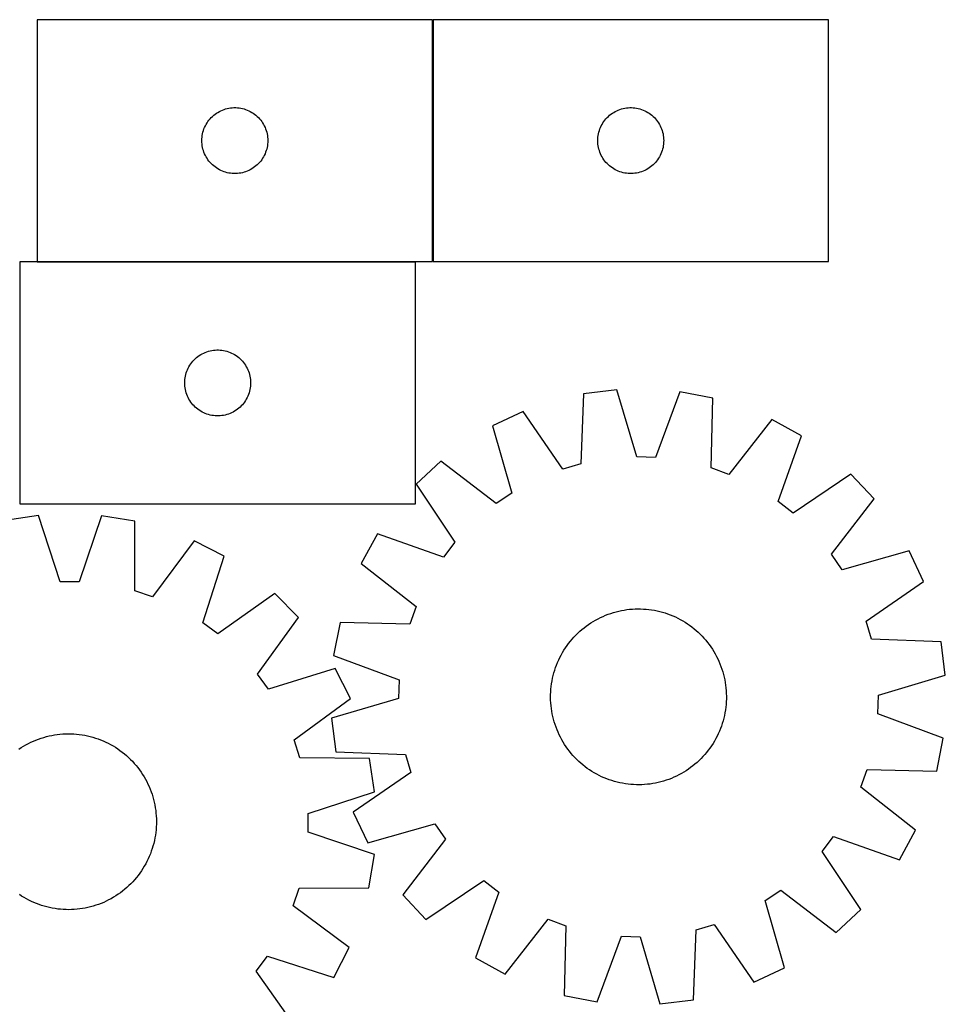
# Model space of a CAD drawing. Header units: millimetres. Extents: x 7 to 1493, y 7 to 2993.
# Tile 12 of 12: x 1072 to 1493, y 2545 to 2992. Entities that reach past the tile are written whole.
import ezdxf

# ---------------------------------------------------------------- set-up
doc = ezdxf.new("R2010")
doc.units = ezdxf.units.MM
doc.layers.add('COMMON', color=5, linetype='CONTINUOUS', true_color=0x0000ff)
doc.layers.add('CUT', color=7, linetype='CONTINUOUS', true_color=0x000000)

msp = doc.modelspace()

# ---------------------------------------------------------------- linework, layer by layer
at = {"layer": 'COMMON'}
for p, q in [((1259.866013, 2992.370179), (1259.866013, 2882.370179)), ((1079.766013, 2882.270178), (1251.947875, 2882.270178))]:
    msp.add_line(p, q, dxfattribs=at)
at = {"layer": 'CUT'}
for p, q in [((1259.766013, 2992.370179), (1079.766013, 2992.370179)), ((1079.766013, 2992.370179), (1079.766013, 2882.370179)), ((1259.766013, 2882.370179), (1259.766013, 2992.370179)), ((1439.966014, 2992.370179), (1259.966014, 2992.370179)), ((1259.966014, 2992.370179), (1259.966014, 2882.370179)), ((1439.966014, 2882.370179), (1439.966014, 2992.370179)), ((1163.407297, 2950.955713), (1164.115095, 2951.265039)), ((1164.115095, 2951.265039), (1164.837878, 2951.537518)), ((1164.837878, 2951.537518), (1165.573729, 2951.772427)), ((1165.573729, 2951.772427), (1166.320697, 2951.969145)), ((1166.320697, 2951.969145), (1167.076802, 2952.127148)), ((1167.076802, 2952.127148), (1167.840038, 2952.246019)), ((1167.840038, 2952.246019), (1168.608381, 2952.325442)), ((1168.608381, 2952.325442), (1169.379795, 2952.365206)), ((1169.379795, 2952.365206), (1170.152232, 2952.365206)), ((1170.152232, 2952.365206), (1170.923645, 2952.325442)), ((1170.923645, 2952.325442), (1171.691989, 2952.246019)), ((1171.691989, 2952.246019), (1172.455225, 2952.127148)), ((1172.455225, 2952.127148), (1173.211329, 2951.969145)), ((1173.211329, 2951.969145), (1173.958298, 2951.772427)), ((1173.958298, 2951.772427), (1174.694149, 2951.537518)), ((1174.694149, 2951.537518), (1175.416932, 2951.265039)), ((1175.416932, 2951.265039), (1176.124729, 2950.955713)), ((1343.607298, 2950.955713), (1344.315096, 2951.265039)), ((1344.315096, 2951.265039), (1345.037879, 2951.537518)), ((1345.037879, 2951.537518), (1345.77373, 2951.772427)), ((1345.77373, 2951.772427), (1346.520698, 2951.969145)), ((1346.520698, 2951.969145), (1347.276803, 2952.127148)), ((1347.276803, 2952.127148), (1348.040039, 2952.246019)), ((1348.040039, 2952.246019), (1348.808382, 2952.325442)), ((1348.808382, 2952.325442), (1349.579796, 2952.365206)), ((1349.579796, 2952.365206), (1350.352233, 2952.365206)), ((1350.352233, 2952.365206), (1351.123646, 2952.325442)), ((1351.123646, 2952.325442), (1351.89199, 2952.246019)), ((1351.89199, 2952.246019), (1352.655226, 2952.127148)), ((1352.655226, 2952.127148), (1353.41133, 2951.969145)), ((1353.41133, 2951.969145), (1354.158299, 2951.772427)), ((1354.158299, 2951.772427), (1354.89415, 2951.537518)), ((1354.89415, 2951.537518), (1355.616933, 2951.265039)), ((1355.616933, 2951.265039), (1356.32473, 2950.955713)), ((1157.540588, 2946.061496), (1158.004216, 2946.679321)), ((1158.004216, 2946.679321), (1158.499034, 2947.272461)), ((1158.499034, 2947.272461), (1159.02373, 2947.839341)), ((1159.02373, 2947.839341), (1159.576913, 2948.37846)), ((1159.576913, 2948.37846), (1160.157116, 2948.888386)), ((1160.157116, 2948.888386), (1160.762799, 2949.367768)), ((1160.762799, 2949.367768), (1161.392357, 2949.815334)), ((1161.392357, 2949.815334), (1162.044121, 2950.229899)), ((1162.044121, 2950.229899), (1162.716362, 2950.610361)), ((1162.716362, 2950.610361), (1163.407297, 2950.955713)), ((1176.124729, 2950.955713), (1176.815664, 2950.610361)), ((1176.815664, 2950.610361), (1177.487905, 2950.229899)), ((1177.487905, 2950.229899), (1178.139669, 2949.815334)), ((1178.139669, 2949.815334), (1178.769227, 2949.367768)), ((1178.769227, 2949.367768), (1179.374911, 2948.888386)), ((1179.374911, 2948.888386), (1179.955113, 2948.37846)), ((1179.955113, 2948.37846), (1180.508296, 2947.839341)), ((1180.508296, 2947.839341), (1181.032992, 2947.272461)), ((1181.032992, 2947.272461), (1181.52781, 2946.679321)), ((1181.52781, 2946.679321), (1181.991438, 2946.061496)), ((1337.740589, 2946.061496), (1338.204217, 2946.679321)), ((1338.204217, 2946.679321), (1338.699035, 2947.272461)), ((1338.699035, 2947.272461), (1339.223731, 2947.839341)), ((1339.223731, 2947.839341), (1339.776914, 2948.37846)), ((1339.776914, 2948.37846), (1340.357117, 2948.888386)), ((1340.357117, 2948.888386), (1340.9628, 2949.367768)), ((1340.9628, 2949.367768), (1341.592358, 2949.815334)), ((1341.592358, 2949.815334), (1342.244122, 2950.229899)), ((1342.244122, 2950.229899), (1342.916363, 2950.610361)), ((1342.916363, 2950.610361), (1343.607298, 2950.955713)), ((1356.32473, 2950.955713), (1357.015665, 2950.610361)), ((1357.015665, 2950.610361), (1357.687906, 2950.229899)), ((1357.687906, 2950.229899), (1358.33967, 2949.815334)), ((1358.33967, 2949.815334), (1358.969228, 2949.367768)), ((1358.969228, 2949.367768), (1359.574912, 2948.888386)), ((1359.574912, 2948.888386), (1360.155114, 2948.37846)), ((1360.155114, 2948.37846), (1360.708297, 2947.839341)), ((1360.708297, 2947.839341), (1361.232993, 2947.272461)), ((1361.232993, 2947.272461), (1361.727811, 2946.679321)), ((1361.727811, 2946.679321), (1362.191439, 2946.061496)), ((1155.476483, 2941.931902), (1155.730261, 2942.66146)), ((1155.730261, 2942.66146), (1156.02126, 2943.376988)), ((1156.02126, 2943.376988), (1156.348707, 2944.076586)), ((1156.348707, 2944.076586), (1156.711735, 2944.7584)), ((1156.711735, 2944.7584), (1157.10938, 2945.420622)), ((1157.10938, 2945.420622), (1157.540588, 2946.061496)), ((1181.991438, 2946.061496), (1182.422647, 2945.420622)), ((1182.422647, 2945.420622), (1182.820292, 2944.7584)), ((1182.820292, 2944.7584), (1183.18332, 2944.076586)), ((1183.18332, 2944.076586), (1183.510767, 2943.376988)), ((1183.510767, 2943.376988), (1183.801766, 2942.66146)), ((1183.801766, 2942.66146), (1184.055544, 2941.931902)), ((1335.676484, 2941.931902), (1335.930262, 2942.66146)), ((1335.930262, 2942.66146), (1336.221261, 2943.376988)), ((1336.221261, 2943.376988), (1336.548708, 2944.076586)), ((1336.548708, 2944.076586), (1336.911736, 2944.7584)), ((1336.911736, 2944.7584), (1337.309381, 2945.420622)), ((1337.309381, 2945.420622), (1337.740589, 2946.061496)), ((1362.191439, 2946.061496), (1362.622648, 2945.420622)), ((1362.622648, 2945.420622), (1363.020293, 2944.7584)), ((1363.020293, 2944.7584), (1363.383321, 2944.076586)), ((1363.383321, 2944.076586), (1363.710768, 2943.376988)), ((1363.710768, 2943.376988), (1364.001767, 2942.66146)), ((1364.001767, 2942.66146), (1364.255545, 2941.931902)), ((1154.766013, 2937.370179), (1154.785902, 2938.14236)), ((1154.785902, 2938.14236), (1154.845515, 2938.912494)), ((1154.845515, 2938.912494), (1154.944695, 2939.678538)), ((1154.944695, 2939.678538), (1155.083178, 2940.43846)), ((1155.083178, 2940.43846), (1155.260597, 2941.190246)), ((1155.260597, 2941.190246), (1155.476483, 2941.931902)), ((1184.055544, 2941.931902), (1184.271429, 2941.190246)), ((1184.271429, 2941.190246), (1184.448849, 2940.43846)), ((1184.448849, 2940.43846), (1184.587332, 2939.678538)), ((1184.587332, 2939.678538), (1184.686511, 2938.912494)), ((1184.686511, 2938.912494), (1184.746125, 2938.14236)), ((1184.746125, 2938.14236), (1184.766013, 2937.370179)), ((1334.966014, 2937.370179), (1334.985903, 2938.14236)), ((1334.985903, 2938.14236), (1335.045516, 2938.912494)), ((1335.045516, 2938.912494), (1335.144696, 2939.678538)), ((1335.144696, 2939.678538), (1335.283179, 2940.43846)), ((1335.283179, 2940.43846), (1335.460598, 2941.190246)), ((1335.460598, 2941.190246), (1335.676484, 2941.931902)), ((1364.255545, 2941.931902), (1364.47143, 2941.190246)), ((1364.47143, 2941.190246), (1364.64885, 2940.43846)), ((1364.64885, 2940.43846), (1364.787333, 2939.678538)), ((1364.787333, 2939.678538), (1364.886512, 2938.912494)), ((1364.886512, 2938.912494), (1364.946126, 2938.14236)), ((1364.946126, 2938.14236), (1364.966014, 2937.370179)), ((1154.785902, 2936.597998), (1154.766013, 2937.370179)), ((1154.845515, 2935.827864), (1154.785902, 2936.597998)), ((1154.944695, 2935.06182), (1154.845515, 2935.827864)), ((1155.083178, 2934.301898), (1154.944695, 2935.06182)), ((1155.260597, 2933.550112), (1155.083178, 2934.301898)), ((1155.476483, 2932.808457), (1155.260597, 2933.550112)), ((1184.271429, 2933.550112), (1184.055544, 2932.808457)), ((1184.448849, 2934.301898), (1184.271429, 2933.550112)), ((1184.587332, 2935.06182), (1184.448849, 2934.301898)), ((1184.686511, 2935.827864), (1184.587332, 2935.06182)), ((1184.746125, 2936.597998), (1184.686511, 2935.827864)), ((1184.766013, 2937.370179), (1184.746125, 2936.597998)), ((1334.985903, 2936.597998), (1334.966014, 2937.370179)), ((1335.045516, 2935.827864), (1334.985903, 2936.597998)), ((1335.144696, 2935.06182), (1335.045516, 2935.827864)), ((1335.283179, 2934.301898), (1335.144696, 2935.06182)), ((1335.460598, 2933.550112), (1335.283179, 2934.301898)), ((1335.676484, 2932.808457), (1335.460598, 2933.550112)), ((1364.47143, 2933.550112), (1364.255545, 2932.808457)), ((1364.64885, 2934.301898), (1364.47143, 2933.550112)), ((1364.787333, 2935.06182), (1364.64885, 2934.301898)), ((1364.886512, 2935.827864), (1364.787333, 2935.06182)), ((1364.946126, 2936.597998), (1364.886512, 2935.827864)), ((1364.966014, 2937.370179), (1364.946126, 2936.597998)), ((1155.730261, 2932.078898), (1155.476483, 2932.808457)), ((1156.02126, 2931.363371), (1155.730261, 2932.078898)), ((1156.348707, 2930.663772), (1156.02126, 2931.363371)), ((1156.711735, 2929.981958), (1156.348707, 2930.663772)), ((1157.10938, 2929.319736), (1156.711735, 2929.981958)), ((1157.540588, 2928.678863), (1157.10938, 2929.319736)), ((1182.422647, 2929.319736), (1181.991438, 2928.678863)), ((1182.820292, 2929.981958), (1182.422647, 2929.319736)), ((1183.18332, 2930.663772), (1182.820292, 2929.981958)), ((1183.510767, 2931.363371), (1183.18332, 2930.663772)), ((1183.801766, 2932.078898), (1183.510767, 2931.363371)), ((1184.055544, 2932.808457), (1183.801766, 2932.078898)), ((1335.930262, 2932.078898), (1335.676484, 2932.808457)), ((1336.221261, 2931.363371), (1335.930262, 2932.078898)), ((1336.548708, 2930.663772), (1336.221261, 2931.363371)), ((1336.911736, 2929.981958), (1336.548708, 2930.663772)), ((1337.309381, 2929.319736), (1336.911736, 2929.981958)), ((1337.740589, 2928.678863), (1337.309381, 2929.319736)), ((1362.622648, 2929.319736), (1362.191439, 2928.678863)), ((1363.020293, 2929.981958), (1362.622648, 2929.319736)), ((1363.383321, 2930.663772), (1363.020293, 2929.981958)), ((1363.710768, 2931.363371), (1363.383321, 2930.663772)), ((1364.001767, 2932.078898), (1363.710768, 2931.363371)), ((1364.255545, 2932.808457), (1364.001767, 2932.078898)), ((1158.004216, 2928.061037), (1157.540588, 2928.678863)), ((1158.499034, 2927.467897), (1158.004216, 2928.061037)), ((1159.02373, 2926.901017), (1158.499034, 2927.467897)), ((1159.576913, 2926.361899), (1159.02373, 2926.901017)), ((1160.157116, 2925.851972), (1159.576913, 2926.361899)), ((1160.762799, 2925.37259), (1160.157116, 2925.851972)), ((1161.392357, 2924.925024), (1160.762799, 2925.37259)), ((1162.044121, 2924.51046), (1161.392357, 2924.925024)), ((1162.716362, 2924.129997), (1162.044121, 2924.51046)), ((1177.487905, 2924.51046), (1176.815664, 2924.129997)), ((1178.139669, 2924.925024), (1177.487905, 2924.51046)), ((1178.769227, 2925.37259), (1178.139669, 2924.925024)), ((1179.374911, 2925.851972), (1178.769227, 2925.37259)), ((1179.955113, 2926.361899), (1179.374911, 2925.851972)), ((1180.508296, 2926.901017), (1179.955113, 2926.361899)), ((1181.032992, 2927.467897), (1180.508296, 2926.901017)), ((1181.52781, 2928.061037), (1181.032992, 2927.467897)), ((1181.991438, 2928.678863), (1181.52781, 2928.061037)), ((1338.204217, 2928.061037), (1337.740589, 2928.678863)), ((1338.699035, 2927.467897), (1338.204217, 2928.061037)), ((1339.223731, 2926.901017), (1338.699035, 2927.467897)), ((1339.776914, 2926.361899), (1339.223731, 2926.901017)), ((1340.357117, 2925.851972), (1339.776914, 2926.361899)), ((1340.9628, 2925.37259), (1340.357117, 2925.851972)), ((1341.592358, 2924.925024), (1340.9628, 2925.37259)), ((1342.244122, 2924.51046), (1341.592358, 2924.925024)), ((1342.916363, 2924.129997), (1342.244122, 2924.51046)), ((1357.687906, 2924.51046), (1357.015665, 2924.129997)), ((1358.33967, 2924.925024), (1357.687906, 2924.51046)), ((1358.969228, 2925.37259), (1358.33967, 2924.925024)), ((1359.574912, 2925.851972), (1358.969228, 2925.37259)), ((1360.155114, 2926.361899), (1359.574912, 2925.851972)), ((1360.708297, 2926.901017), (1360.155114, 2926.361899)), ((1361.232993, 2927.467897), (1360.708297, 2926.901017)), ((1361.727811, 2928.061037), (1361.232993, 2927.467897)), ((1362.191439, 2928.678863), (1361.727811, 2928.061037)), ((1163.407297, 2923.784645), (1162.716362, 2924.129997)), ((1164.115095, 2923.47532), (1163.407297, 2923.784645)), ((1164.837878, 2923.202841), (1164.115095, 2923.47532)), ((1165.573729, 2922.967931), (1164.837878, 2923.202841)), ((1166.320697, 2922.771214), (1165.573729, 2922.967931)), ((1167.076802, 2922.61321), (1166.320697, 2922.771214)), ((1167.840038, 2922.494339), (1167.076802, 2922.61321)), ((1168.608381, 2922.414916), (1167.840038, 2922.494339)), ((1169.379795, 2922.375152), (1168.608381, 2922.414916)), ((1170.152232, 2922.375152), (1169.379795, 2922.375152)), ((1170.923645, 2922.414916), (1170.152232, 2922.375152)), ((1171.691989, 2922.494339), (1170.923645, 2922.414916)), ((1172.455225, 2922.61321), (1171.691989, 2922.494339)), ((1173.211329, 2922.771214), (1172.455225, 2922.61321)), ((1173.958298, 2922.967931), (1173.211329, 2922.771214)), ((1174.694149, 2923.202841), (1173.958298, 2922.967931)), ((1175.416932, 2923.47532), (1174.694149, 2923.202841)), ((1176.124729, 2923.784645), (1175.416932, 2923.47532)), ((1176.815664, 2924.129997), (1176.124729, 2923.784645)), ((1343.607298, 2923.784645), (1342.916363, 2924.129997)), ((1344.315096, 2923.47532), (1343.607298, 2923.784645)), ((1345.037879, 2923.202841), (1344.315096, 2923.47532)), ((1345.77373, 2922.967931), (1345.037879, 2923.202841)), ((1346.520698, 2922.771214), (1345.77373, 2922.967931)), ((1347.276803, 2922.61321), (1346.520698, 2922.771214)), ((1348.040039, 2922.494339), (1347.276803, 2922.61321)), ((1348.808382, 2922.414916), (1348.040039, 2922.494339)), ((1349.579796, 2922.375152), (1348.808382, 2922.414916)), ((1350.352233, 2922.375152), (1349.579796, 2922.375152)), ((1351.123646, 2922.414916), (1350.352233, 2922.375152)), ((1351.89199, 2922.494339), (1351.123646, 2922.414916)), ((1352.655226, 2922.61321), (1351.89199, 2922.494339)), ((1353.41133, 2922.771214), (1352.655226, 2922.61321)), ((1354.158299, 2922.967931), (1353.41133, 2922.771214)), ((1354.89415, 2923.202841), (1354.158299, 2922.967931)), ((1355.616933, 2923.47532), (1354.89415, 2923.202841)), ((1356.32473, 2923.784645), (1355.616933, 2923.47532)), ((1357.015665, 2924.129997), (1356.32473, 2923.784645)), ((1251.947875, 2882.170178), (1071.947875, 2882.170178)), ((1071.947875, 2882.170178), (1071.947875, 2772.170178)), ((1079.766013, 2882.370179), (1259.766013, 2882.370179)), ((1251.947875, 2772.170178), (1251.947875, 2882.170178)), ((1259.966014, 2882.370179), (1439.966014, 2882.370179)), ((1152.94466, 2839.167767), (1153.574219, 2839.615333)), ((1153.574219, 2839.615333), (1154.225983, 2840.029898)), ((1154.225983, 2840.029898), (1154.898224, 2840.41036)), ((1154.898224, 2840.41036), (1155.589159, 2840.755712)), ((1155.589159, 2840.755712), (1156.296956, 2841.065038)), ((1156.296956, 2841.065038), (1157.019739, 2841.337517)), ((1157.019739, 2841.337517), (1157.75559, 2841.572426)), ((1157.75559, 2841.572426), (1158.502559, 2841.769144)), ((1158.502559, 2841.769144), (1159.258663, 2841.927147)), ((1159.258663, 2841.927147), (1160.021899, 2842.046018)), ((1160.021899, 2842.046018), (1160.790243, 2842.125441)), ((1160.790243, 2842.125441), (1161.561656, 2842.165205)), ((1161.561656, 2842.165205), (1162.334093, 2842.165205)), ((1162.334093, 2842.165205), (1163.105507, 2842.125441)), ((1163.105507, 2842.125441), (1163.87385, 2842.046018)), ((1163.87385, 2842.046018), (1164.637086, 2841.927147)), ((1164.637086, 2841.927147), (1165.393191, 2841.769144)), ((1165.393191, 2841.769144), (1166.140159, 2841.572426)), ((1166.140159, 2841.572426), (1166.87601, 2841.337517)), ((1166.87601, 2841.337517), (1167.598793, 2841.065038)), ((1167.598793, 2841.065038), (1168.306591, 2840.755712)), ((1168.306591, 2840.755712), (1168.997526, 2840.41036)), ((1168.997526, 2840.41036), (1169.669767, 2840.029898)), ((1169.669767, 2840.029898), (1170.32153, 2839.615333)), ((1170.32153, 2839.615333), (1170.951089, 2839.167767)), ((1148.893596, 2834.558399), (1149.291241, 2835.220621)), ((1149.291241, 2835.220621), (1149.72245, 2835.861495)), ((1149.72245, 2835.861495), (1150.186078, 2836.47932)), ((1150.186078, 2836.47932), (1150.680896, 2837.07246)), ((1150.680896, 2837.07246), (1151.205592, 2837.63934)), ((1151.205592, 2837.63934), (1151.758775, 2838.178459)), ((1151.758775, 2838.178459), (1152.338977, 2838.688385)), ((1152.338977, 2838.688385), (1152.94466, 2839.167767)), ((1170.951089, 2839.167767), (1171.556772, 2838.688385)), ((1171.556772, 2838.688385), (1172.136975, 2838.178459)), ((1172.136975, 2838.178459), (1172.690157, 2837.63934)), ((1172.690157, 2837.63934), (1173.214854, 2837.07246)), ((1173.214854, 2837.07246), (1173.709672, 2836.47932)), ((1173.709672, 2836.47932), (1174.1733, 2835.861495)), ((1174.1733, 2835.861495), (1174.604508, 2835.220621)), ((1174.604508, 2835.220621), (1175.002153, 2834.558399)), ((1147.265039, 2830.238459), (1147.442459, 2830.990245)), ((1147.442459, 2830.990245), (1147.658344, 2831.731901)), ((1147.658344, 2831.731901), (1147.912122, 2832.461459)), ((1147.912122, 2832.461459), (1148.203121, 2833.176987)), ((1148.203121, 2833.176987), (1148.530568, 2833.876585)), ((1148.530568, 2833.876585), (1148.893596, 2834.558399)), ((1175.002153, 2834.558399), (1175.365181, 2833.876585)), ((1175.365181, 2833.876585), (1175.692628, 2833.176987)), ((1175.692628, 2833.176987), (1175.983627, 2832.461459)), ((1175.983627, 2832.461459), (1176.237405, 2831.731901)), ((1176.237405, 2831.731901), (1176.453291, 2830.990245)), ((1176.453291, 2830.990245), (1176.63071, 2830.238459)), ((1146.947875, 2827.170178), (1146.967763, 2827.942359)), ((1146.967763, 2826.397997), (1146.947875, 2827.170178)), ((1146.967763, 2827.942359), (1147.027377, 2828.712493)), ((1147.027377, 2825.627863), (1146.967763, 2826.397997)), ((1147.027377, 2828.712493), (1147.126556, 2829.478537)), ((1147.126556, 2829.478537), (1147.265039, 2830.238459)), ((1176.63071, 2830.238459), (1176.769193, 2829.478537)), ((1176.769193, 2829.478537), (1176.868373, 2828.712493)), ((1176.868373, 2828.712493), (1176.927986, 2827.942359)), ((1176.927986, 2826.397997), (1176.868373, 2825.627863)), ((1176.927986, 2827.942359), (1176.947875, 2827.170178)), ((1176.947875, 2827.170178), (1176.927986, 2826.397997)), ((1147.126556, 2824.861819), (1147.027377, 2825.627863)), ((1147.265039, 2824.101897), (1147.126556, 2824.861819)), ((1147.442459, 2823.350111), (1147.265039, 2824.101897)), ((1147.658344, 2822.608456), (1147.442459, 2823.350111)), ((1147.912122, 2821.878897), (1147.658344, 2822.608456)), ((1148.203121, 2821.16337), (1147.912122, 2821.878897)), ((1175.983627, 2821.878897), (1175.692628, 2821.16337)), ((1176.237405, 2822.608456), (1175.983627, 2821.878897)), ((1176.453291, 2823.350111), (1176.237405, 2822.608456)), ((1176.63071, 2824.101897), (1176.453291, 2823.350111)), ((1176.769193, 2824.861819), (1176.63071, 2824.101897)), ((1176.868373, 2825.627863), (1176.769193, 2824.861819)), ((1328.444273, 2822.136523), (1327.246699, 2790.394744)), ((1343.710495, 2824.053036), (1328.444273, 2822.136523)), ((1352.716944, 2793.592265), (1343.710495, 2824.053036)), ((1372.234554, 2823.13443), (1361.286845, 2793.316274)), ((1387.345829, 2820.23962), (1372.234554, 2823.13443)), ((1148.530568, 2820.463771), (1148.203121, 2821.16337)), ((1148.893596, 2819.781957), (1148.530568, 2820.463771)), ((1149.291241, 2819.119735), (1148.893596, 2819.781957)), ((1149.72245, 2818.478862), (1149.291241, 2819.119735)), ((1150.186078, 2817.861036), (1149.72245, 2818.478862)), ((1150.680896, 2817.267896), (1150.186078, 2817.861036)), ((1151.205592, 2816.701016), (1150.680896, 2817.267896)), ((1173.214854, 2817.267896), (1172.690157, 2816.701016)), ((1173.709672, 2817.861036), (1173.214854, 2817.267896)), ((1174.1733, 2818.478862), (1173.709672, 2817.861036)), ((1174.604508, 2819.119735), (1174.1733, 2818.478862)), ((1175.002153, 2819.781957), (1174.604508, 2819.119735)), ((1175.365181, 2820.463771), (1175.002153, 2819.781957)), ((1175.692628, 2821.16337), (1175.365181, 2820.463771)), ((1386.498575, 2788.486559), (1387.345829, 2820.23962)), ((1151.758775, 2816.161898), (1151.205592, 2816.701016)), ((1152.338977, 2815.651971), (1151.758775, 2816.161898)), ((1152.94466, 2815.172589), (1152.338977, 2815.651971)), ((1153.574219, 2814.725023), (1152.94466, 2815.172589)), ((1154.225983, 2814.310459), (1153.574219, 2814.725023)), ((1154.898224, 2813.929996), (1154.225983, 2814.310459)), ((1155.589159, 2813.584644), (1154.898224, 2813.929996)), ((1156.296956, 2813.275319), (1155.589159, 2813.584644)), ((1157.019739, 2813.00284), (1156.296956, 2813.275319)), ((1157.75559, 2812.76793), (1157.019739, 2813.00284)), ((1158.502559, 2812.571213), (1157.75559, 2812.76793)), ((1159.258663, 2812.413209), (1158.502559, 2812.571213)), ((1160.021899, 2812.294338), (1159.258663, 2812.413209)), ((1164.637086, 2812.413209), (1163.87385, 2812.294338)), ((1165.393191, 2812.571213), (1164.637086, 2812.413209)), ((1166.140159, 2812.76793), (1165.393191, 2812.571213)), ((1166.87601, 2813.00284), (1166.140159, 2812.76793)), ((1167.598793, 2813.275319), (1166.87601, 2813.00284)), ((1168.306591, 2813.584644), (1167.598793, 2813.275319)), ((1168.997526, 2813.929996), (1168.306591, 2813.584644)), ((1169.669767, 2814.310459), (1168.997526, 2813.929996)), ((1170.32153, 2814.725023), (1169.669767, 2814.310459)), ((1170.951089, 2815.172589), (1170.32153, 2814.725023)), ((1171.556772, 2815.651971), (1170.951089, 2815.172589)), ((1172.136975, 2816.161898), (1171.556772, 2815.651971)), ((1172.690157, 2816.701016), (1172.136975, 2816.161898)), ((1301.032415, 2814.195751), (1287.105611, 2807.655517)), ((1319.010953, 2788.008981), (1301.032415, 2814.195751)), ((1160.790243, 2812.214915), (1160.021899, 2812.294338)), ((1161.561656, 2812.175151), (1160.790243, 2812.214915)), ((1162.334093, 2812.175151), (1161.561656, 2812.175151)), ((1163.105507, 2812.214915), (1162.334093, 2812.175151)), ((1163.87385, 2812.294338), (1163.105507, 2812.214915)), ((1414.189957, 2810.551554), (1394.563749, 2785.575831)), ((1427.667088, 2803.128786), (1414.189957, 2810.551554)), ((1287.105611, 2807.655517), (1295.775399, 2777.09722)), ((1417.049066, 2773.191646), (1427.667088, 2803.128786)), ((1263.489218, 2791.632663), (1252.265083, 2781.108912)), ((1288.679981, 2772.283239), (1263.489218, 2791.632663)), ((1327.246699, 2790.394744), (1319.010953, 2788.008981)), ((1361.286845, 2793.316274), (1352.716944, 2793.592265)), ((1394.563749, 2785.575831), (1386.498575, 2788.486559)), ((1450.203593, 2785.619596), (1423.820038, 2767.931103)), ((1460.727345, 2774.395461), (1450.203593, 2785.619596)), ((1252.265083, 2781.108912), (1269.953576, 2754.725356)), ((1295.775399, 2777.09722), (1288.679981, 2772.283239)), ((1071.947875, 2772.170178), (1251.947875, 2772.170178)), ((1423.820038, 2767.931103), (1417.049066, 2773.191646)), ((1441.377921, 2749.204698), (1460.727345, 2774.395461)), ((1080.479474, 2766.927151), (1065.271372, 2764.593875)), ((1090.315553, 2736.724066), (1080.479474, 2766.927151)), ((1109.017987, 2766.788923), (1098.889796, 2736.682536)), ((1124.202773, 2764.308437), (1109.017987, 2766.788923)), ((1124.224174, 2732.544082), (1124.202773, 2764.308437)), ((1151.301797, 2755.358089), (1132.36593, 2729.854998)), ((1164.976875, 2748.30665), (1151.301797, 2755.358089)), ((1234.755893, 2758.572406), (1227.333125, 2745.095275)), ((1264.693033, 2747.954384), (1234.755893, 2758.572406)), ((1269.953576, 2754.725356), (1264.693033, 2747.954384)), ((1476.750198, 2750.779069), (1446.191901, 2742.10928)), ((1483.290433, 2736.852264), (1476.750198, 2750.779069)), ((1155.181502, 2718.09034), (1164.976875, 2748.30665)), ((1446.191901, 2742.10928), (1441.377921, 2749.204698)), ((1227.333125, 2745.095275), (1252.308848, 2725.469067)), ((1098.889796, 2736.682536), (1090.315553, 2736.724066)), ((1457.103663, 2718.873726), (1483.290433, 2736.852264)), ((1132.36593, 2729.854998), (1124.224174, 2732.544082)), ((1187.983769, 2731.420305), (1162.0938, 2713.016928)), ((1198.810526, 2720.488156), (1187.983769, 2731.420305)), ((1252.308848, 2725.469067), (1249.39812, 2717.403893)), ((1342.058501, 2722.726815), (1343.268173, 2723.066962)), ((1343.268173, 2723.066962), (1344.487932, 2723.368946)), ((1344.487932, 2723.368946), (1345.716575, 2723.632466)), ((1345.716575, 2723.632466), (1346.95289, 2723.857264)), ((1346.95289, 2723.857264), (1348.195655, 2724.043117)), ((1348.195655, 2724.043117), (1349.443645, 2724.189842)), ((1349.443645, 2724.189842), (1350.695627, 2724.297295)), ((1350.695627, 2724.297295), (1351.950367, 2724.365369)), ((1351.950367, 2724.365369), (1353.206627, 2724.393997)), ((1353.206627, 2724.393997), (1354.463165, 2724.383151)), ((1354.463165, 2724.383151), (1355.718743, 2724.332841)), ((1355.718743, 2724.332841), (1356.972121, 2724.243118)), ((1356.972121, 2724.243118), (1358.222062, 2724.114069)), ((1358.222062, 2724.114069), (1359.467333, 2723.945823)), ((1359.467333, 2723.945823), (1360.706705, 2723.738544)), ((1360.706705, 2723.738544), (1361.938955, 2723.492438)), ((1361.938955, 2723.492438), (1363.162866, 2723.207748)), ((1363.162866, 2723.207748), (1364.377231, 2722.884754)), ((1364.377231, 2722.884754), (1365.580851, 2722.523775)), ((1180.15722, 2694.777674), (1198.810526, 2720.488156)), ((1331.818155, 2718.015602), (1332.884897, 2718.679732)), ((1332.884897, 2718.679732), (1333.971974, 2719.310026)), ((1333.971974, 2719.310026), (1335.078312, 2719.905864)), ((1335.078312, 2719.905864), (1336.202821, 2720.466656)), ((1336.202821, 2720.466656), (1337.344389, 2720.99185)), ((1337.344389, 2720.99185), (1338.50189, 2721.480928)), ((1338.50189, 2721.480928), (1339.674183, 2721.933406)), ((1339.674183, 2721.933406), (1340.86011, 2722.348838)), ((1340.86011, 2722.348838), (1342.058501, 2722.726815)), ((1365.580851, 2722.523775), (1366.772538, 2722.125168)), ((1366.772538, 2722.125168), (1367.951117, 2721.689326)), ((1367.951117, 2721.689326), (1369.115424, 2721.216679)), ((1369.115424, 2721.216679), (1370.264311, 2720.707693)), ((1370.264311, 2720.707693), (1371.396643, 2720.162871)), ((1371.396643, 2720.162871), (1372.511303, 2719.58275)), ((1372.511303, 2719.58275), (1373.607191, 2718.967904)), ((1373.607191, 2718.967904), (1374.683225, 2718.318938)), ((1374.683225, 2718.318938), (1375.738344, 2717.636493)), ((1459.489425, 2710.63798), (1457.103663, 2718.873726)), ((1162.0938, 2713.016928), (1155.181502, 2718.09034)), ((1217.645059, 2718.251147), (1214.75025, 2703.139873)), ((1249.39812, 2717.403893), (1217.645059, 2718.251147)), ((1325.902144, 2713.35925), (1326.825546, 2714.211503)), ((1326.825546, 2714.211503), (1327.775263, 2715.034331)), ((1327.775263, 2715.034331), (1328.750356, 2715.826922)), ((1328.750356, 2715.826922), (1329.749864, 2716.588493)), ((1329.749864, 2716.588493), (1330.7728, 2717.318294)), ((1330.7728, 2717.318294), (1331.818155, 2718.015602)), ((1375.738344, 2717.636493), (1376.771507, 2716.921243)), ((1376.771507, 2716.921243), (1377.781692, 2716.173893)), ((1377.781692, 2716.173893), (1378.767905, 2715.395182)), ((1378.767905, 2715.395182), (1379.729171, 2714.585877)), ((1379.729171, 2714.585877), (1380.664542, 2713.746777)), ((1321.710786, 2708.687011), (1322.489497, 2709.673223)), ((1322.489497, 2709.673223), (1323.298802, 2710.634489)), ((1323.298802, 2710.634489), (1324.137902, 2711.56986)), ((1324.137902, 2711.56986), (1325.005968, 2712.478413)), ((1325.005968, 2712.478413), (1325.902144, 2713.35925)), ((1380.664542, 2713.746777), (1381.573094, 2712.878711)), ((1381.573094, 2712.878711), (1382.453932, 2711.982535)), ((1382.453932, 2711.982535), (1383.306185, 2711.059133)), ((1383.306185, 2711.059133), (1384.129013, 2710.109417)), ((1384.129013, 2710.109417), (1384.921604, 2709.134323)), ((1491.231205, 2709.440406), (1459.489425, 2710.63798)), ((1493.147718, 2694.174185), (1491.231205, 2709.440406)), ((1318.916775, 2704.512509), (1319.565741, 2705.588544)), ((1319.565741, 2705.588544), (1320.248186, 2706.643663)), ((1320.248186, 2706.643663), (1320.963436, 2707.676825)), ((1320.963436, 2707.676825), (1321.710786, 2708.687011)), ((1384.921604, 2709.134323), (1385.683175, 2708.134815)), ((1385.683175, 2708.134815), (1386.412975, 2707.111879)), ((1386.412975, 2707.111879), (1387.110284, 2706.066524)), ((1387.110284, 2706.066524), (1387.774413, 2704.999782)), ((1387.774413, 2704.999782), (1388.404708, 2703.912705)), ((1214.75025, 2703.139873), (1244.568405, 2692.192163)), ((1316.668, 2700.020743), (1317.176986, 2701.169629)), ((1317.176986, 2701.169629), (1317.721808, 2702.301961)), ((1317.721808, 2702.301961), (1318.301929, 2703.416621)), ((1318.301929, 2703.416621), (1318.916775, 2704.512509)), ((1388.404708, 2703.912705), (1389.000545, 2702.806367)), ((1389.000545, 2702.806367), (1389.561338, 2701.681859)), ((1389.561338, 2701.681859), (1390.086532, 2700.54029)), ((1390.086532, 2700.54029), (1390.57561, 2699.382789)), ((1215.473215, 2697.318766), (1185.163435, 2687.816555)), ((1222.391853, 2683.576023), (1215.473215, 2697.318766)), ((1314.999925, 2695.282549), (1315.360904, 2696.486169)), ((1315.360904, 2696.486169), (1315.759511, 2697.677856)), ((1315.759511, 2697.677856), (1316.195353, 2698.856435)), ((1316.195353, 2698.856435), (1316.668, 2700.020743)), ((1390.57561, 2699.382789), (1391.028088, 2698.210496)), ((1391.028088, 2698.210496), (1391.44352, 2697.024569)), ((1391.44352, 2697.024569), (1391.821497, 2695.826178)), ((1185.163435, 2687.816555), (1180.15722, 2694.777674)), ((1244.568405, 2692.192163), (1244.292415, 2683.622262)), ((1313.938857, 2690.372652), (1314.146135, 2691.612023)), ((1314.146135, 2691.612023), (1314.392241, 2692.844273)), ((1314.392241, 2692.844273), (1314.676931, 2694.068184)), ((1314.676931, 2694.068184), (1314.999925, 2695.282549)), ((1391.821497, 2695.826178), (1392.161644, 2694.616506)), ((1392.161644, 2694.616506), (1392.463627, 2693.396747)), ((1392.463627, 2693.396747), (1392.727148, 2692.168104)), ((1392.727148, 2692.168104), (1392.951946, 2690.93179)), ((1462.686946, 2685.167735), (1493.147718, 2694.174185)), ((1313.551838, 2686.624061), (1313.641561, 2687.877439)), ((1313.641561, 2687.877439), (1313.77061, 2689.127381)), ((1313.77061, 2689.127381), (1313.938857, 2690.372652)), ((1392.951946, 2690.93179), (1393.137799, 2689.689024)), ((1393.137799, 2689.689024), (1393.284524, 2688.441035)), ((1393.284524, 2688.441035), (1393.391977, 2687.189052)), ((1393.391977, 2687.189052), (1393.460051, 2685.934312)), ((1196.706528, 2664.88809), (1222.391853, 2683.576023)), ((1244.292415, 2683.622262), (1213.831643, 2674.615813)), ((1313.490682, 2684.111945), (1313.501528, 2685.368483)), ((1313.51931, 2682.855686), (1313.490682, 2684.111945)), ((1313.501528, 2685.368483), (1313.551838, 2686.624061)), ((1313.587384, 2681.600946), (1313.51931, 2682.855686)), ((1393.477833, 2683.421514), (1393.427523, 2682.165936)), ((1393.460051, 2685.934312), (1393.488679, 2684.678052)), ((1393.488679, 2684.678052), (1393.477833, 2683.421514)), ((1462.410956, 2676.597835), (1462.686946, 2685.167735)), ((1313.694837, 2680.348963), (1313.587384, 2681.600946)), ((1313.841562, 2679.100973), (1313.694837, 2680.348963)), ((1314.027415, 2677.858208), (1313.841562, 2679.100973)), ((1393.040504, 2678.417346), (1392.833226, 2677.177974)), ((1393.208751, 2679.662617), (1393.040504, 2678.417346)), ((1393.3378, 2680.912558), (1393.208751, 2679.662617)), ((1393.427523, 2682.165936), (1393.3378, 2680.912558)), ((1213.831643, 2674.615813), (1215.748156, 2659.349591)), ((1314.252213, 2676.621894), (1314.027415, 2677.858208)), ((1314.515734, 2675.393251), (1314.252213, 2676.621894)), ((1314.817717, 2674.173491), (1314.515734, 2675.393251)), ((1315.157864, 2672.963819), (1314.817717, 2674.173491)), ((1391.979436, 2673.507449), (1391.618457, 2672.303829)), ((1392.302429, 2674.721813), (1391.979436, 2673.507449)), ((1392.58712, 2675.945724), (1392.302429, 2674.721813)), ((1392.833226, 2677.177974), (1392.58712, 2675.945724)), ((1492.229111, 2665.650125), (1462.410956, 2676.597835)), ((1315.535841, 2671.765428), (1315.157864, 2672.963819)), ((1315.951273, 2670.579501), (1315.535841, 2671.765428)), ((1316.403751, 2669.407209), (1315.951273, 2670.579501)), ((1316.892829, 2668.249707), (1316.403751, 2669.407209)), ((1390.784008, 2669.933562), (1390.311361, 2668.769255)), ((1391.21985, 2671.112141), (1390.784008, 2669.933562)), ((1391.618457, 2672.303829), (1391.21985, 2671.112141)), ((1078.077813, 2664.250965), (1079.237294, 2664.735332)), ((1079.237294, 2664.735332), (1080.411417, 2665.18304)), ((1080.411417, 2665.18304), (1081.599023, 2665.593647)), ((1081.599023, 2665.593647), (1082.798941, 2665.966748)), ((1082.798941, 2665.966748), (1084.009986, 2666.301975)), ((1084.009986, 2666.301975), (1085.230963, 2666.598996)), ((1085.230963, 2666.598996), (1086.460667, 2666.857518)), ((1086.460667, 2666.857518), (1087.697885, 2667.077287)), ((1087.697885, 2667.077287), (1088.941396, 2667.258086)), ((1088.941396, 2667.258086), (1090.189972, 2667.399736)), ((1090.189972, 2667.399736), (1091.442381, 2667.502098)), ((1091.442381, 2667.502098), (1092.697388, 2667.565069)), ((1092.697388, 2667.565069), (1093.953753, 2667.588589)), ((1093.953753, 2667.588589), (1095.210237, 2667.572634)), ((1095.210237, 2667.572634), (1096.4656, 2667.51722)), ((1096.4656, 2667.51722), (1097.718603, 2667.422401)), ((1097.718603, 2667.422401), (1098.968009, 2667.288271)), ((1098.968009, 2667.288271), (1100.212586, 2667.114963)), ((1100.212586, 2667.114963), (1101.451105, 2666.902646)), ((1101.451105, 2666.902646), (1102.682343, 2666.651532)), ((1102.682343, 2666.651532), (1103.905087, 2666.361868)), ((1103.905087, 2666.361868), (1105.118128, 2666.033939)), ((1105.118128, 2666.033939), (1106.320271, 2665.66807)), ((1106.320271, 2665.66807), (1107.510328, 2665.264621)), ((1107.510328, 2665.264621), (1108.687125, 2664.82399)), ((1108.687125, 2664.82399), (1109.849501, 2664.346613)), ((1199.316618, 2656.720667), (1196.706528, 2664.88809)), ((1317.418023, 2667.108139), (1316.892829, 2668.249707)), ((1317.978816, 2665.983631), (1317.418023, 2667.108139)), ((1318.574653, 2664.877292), (1317.978816, 2665.983631)), ((1319.204948, 2663.790216), (1318.574653, 2664.877292)), ((1388.677432, 2665.373376), (1388.062586, 2664.277488)), ((1389.257553, 2666.488036), (1388.677432, 2665.373376)), ((1389.802375, 2667.620368), (1389.257553, 2666.488036)), ((1390.311361, 2668.769255), (1389.802375, 2667.620368)), ((1489.334302, 2650.53885), (1492.229111, 2665.650125)), ((1071.491343, 2660.604158), (1072.539524, 2661.297211)), ((1072.539524, 2661.297211), (1073.608958, 2661.956998)), ((1073.608958, 2661.956998), (1074.698588, 2662.582867)), ((1074.698588, 2662.582867), (1075.80734, 2663.174201)), ((1075.80734, 2663.174201), (1076.934119, 2663.730417)), ((1076.934119, 2663.730417), (1078.077813, 2664.250965)), ((1109.849501, 2664.346613), (1110.996308, 2663.83296)), ((1110.996308, 2663.83296), (1112.126416, 2663.283539)), ((1112.126416, 2663.283539), (1113.238708, 2662.698891)), ((1113.238708, 2662.698891), (1114.332087, 2662.079593)), ((1114.332087, 2662.079593), (1115.405474, 2661.426258)), ((1115.405474, 2661.426258), (1116.457809, 2660.739528)), ((1116.457809, 2660.739528), (1117.488055, 2660.020084)), ((1319.869077, 2662.723473), (1319.204948, 2663.790216)), ((1320.566386, 2661.678118), (1319.869077, 2662.723473)), ((1321.296186, 2660.655182), (1320.566386, 2661.678118)), ((1322.057757, 2659.655674), (1321.296186, 2660.655182)), ((1385.268575, 2660.102987), (1384.489864, 2659.116774)), ((1386.015925, 2661.113173), (1385.268575, 2660.102987)), ((1386.731175, 2662.146335), (1386.015925, 2661.113173)), ((1387.41362, 2663.201454), (1386.731175, 2662.146335)), ((1388.062586, 2664.277488), (1387.41362, 2663.201454)), ((1117.488055, 2660.020084), (1118.495193, 2659.268633)), ((1118.495193, 2659.268633), (1119.478232, 2658.485918)), ((1119.478232, 2658.485918), (1120.436199, 2657.672711)), ((1120.436199, 2657.672711), (1121.36815, 2656.829815)), ((1121.36815, 2656.829815), (1122.273166, 2655.958062)), ((1122.273166, 2655.958062), (1123.150352, 2655.058312)), ((1231.079276, 2656.39157), (1199.316618, 2656.720667)), ((1215.748156, 2659.349591), (1247.489936, 2658.152017)), ((1233.412552, 2641.183467), (1231.079276, 2656.39157)), ((1247.489936, 2658.152017), (1249.875698, 2649.916271)), ((1322.850348, 2658.680581), (1322.057757, 2659.655674)), ((1323.673176, 2657.730865), (1322.850348, 2658.680581)), ((1324.525429, 2656.807463), (1323.673176, 2657.730865)), ((1325.406267, 2655.911286), (1324.525429, 2656.807463)), ((1326.314819, 2655.04322), (1325.406267, 2655.911286)), ((1381.973393, 2656.311585), (1381.077216, 2655.430747)), ((1382.841459, 2657.220137), (1381.973393, 2656.311585)), ((1383.680559, 2658.155508), (1382.841459, 2657.220137)), ((1384.489864, 2659.116774), (1383.680559, 2658.155508)), ((1123.150352, 2655.058312), (1123.998844, 2654.131452)), ((1123.998844, 2654.131452), (1124.817804, 2653.178398)), ((1124.817804, 2653.178398), (1125.606423, 2652.20009)), ((1125.606423, 2652.20009), (1126.363924, 2651.197494)), ((1126.363924, 2651.197494), (1127.089559, 2650.171599)), ((1327.25019, 2654.20412), (1326.314819, 2655.04322)), ((1328.211456, 2653.394815), (1327.25019, 2654.20412)), ((1329.197669, 2652.616104), (1328.211456, 2653.394815)), ((1330.207854, 2651.868754), (1329.197669, 2652.616104)), ((1331.241017, 2651.153504), (1330.207854, 2651.868754)), ((1332.296136, 2650.471059), (1331.241017, 2651.153504)), ((1376.206561, 2651.471704), (1375.161206, 2650.774395)), ((1377.229497, 2652.201504), (1376.206561, 2651.471704)), ((1378.229005, 2652.963075), (1377.229497, 2652.201504)), ((1379.204098, 2653.755666), (1378.229005, 2652.963075)), ((1380.153815, 2654.578494), (1379.204098, 2653.755666)), ((1381.077216, 2655.430747), (1380.153815, 2654.578494)), ((1454.670513, 2643.32093), (1457.581241, 2651.386104)), ((1457.581241, 2651.386104), (1489.334302, 2650.53885)), ((1127.089559, 2650.171599), (1127.782612, 2649.123417)), ((1127.782612, 2649.123417), (1128.442399, 2648.053984)), ((1128.442399, 2648.053984), (1129.068268, 2646.964353)), ((1129.068268, 2646.964353), (1129.659602, 2645.855601)), ((1249.875698, 2649.916271), (1223.688928, 2631.937733)), ((1333.37217, 2649.822094), (1332.296136, 2650.471059)), ((1334.468058, 2649.207247), (1333.37217, 2649.822094)), ((1335.582718, 2648.627126), (1334.468058, 2649.207247)), ((1336.71505, 2648.082304), (1335.582718, 2648.627126)), ((1337.863937, 2647.573319), (1336.71505, 2648.082304)), ((1339.028244, 2647.100671), (1337.863937, 2647.573319)), ((1340.206823, 2646.664829), (1339.028244, 2647.100671)), ((1341.39851, 2646.266222), (1340.206823, 2646.664829)), ((1367.305178, 2646.856591), (1366.119251, 2646.441159)), ((1368.477471, 2647.309069), (1367.305178, 2646.856591)), ((1369.634972, 2647.798147), (1368.477471, 2647.309069)), ((1370.77654, 2648.323341), (1369.634972, 2647.798147)), ((1371.901049, 2648.884134), (1370.77654, 2648.323341)), ((1373.007387, 2649.479971), (1371.901049, 2648.884134)), ((1374.094464, 2650.110266), (1373.007387, 2649.479971)), ((1375.161206, 2650.774395), (1374.094464, 2650.110266)), ((1129.659602, 2645.855601), (1130.215818, 2644.728822)), ((1130.215818, 2644.728822), (1130.736366, 2643.585128)), ((1130.736366, 2643.585128), (1131.220733, 2642.425648)), ((1131.220733, 2642.425648), (1131.668441, 2641.251525)), ((1342.60213, 2645.905244), (1341.39851, 2646.266222)), ((1343.816495, 2645.58225), (1342.60213, 2645.905244)), ((1345.040406, 2645.297559), (1343.816495, 2645.58225)), ((1346.272656, 2645.051453), (1345.040406, 2645.297559)), ((1347.512027, 2644.844175), (1346.272656, 2645.051453)), ((1348.757298, 2644.675928), (1347.512027, 2644.844175)), ((1350.00724, 2644.546879), (1348.757298, 2644.675928)), ((1351.260618, 2644.457156), (1350.00724, 2644.546879)), ((1352.516196, 2644.406846), (1351.260618, 2644.457156)), ((1353.772734, 2644.396), (1352.516196, 2644.406846)), ((1355.028993, 2644.424628), (1353.772734, 2644.396)), ((1356.283734, 2644.492702), (1355.028993, 2644.424628)), ((1357.535716, 2644.600155), (1356.283734, 2644.492702)), ((1358.783706, 2644.74688), (1357.535716, 2644.600155)), ((1360.026471, 2644.932734), (1358.783706, 2644.74688)), ((1361.262786, 2645.157531), (1360.026471, 2644.932734)), ((1362.491429, 2645.421052), (1361.262786, 2645.157531)), ((1363.711188, 2645.723035), (1362.491429, 2645.421052)), ((1364.92086, 2646.063182), (1363.711188, 2645.723035)), ((1366.119251, 2646.441159), (1364.92086, 2646.063182)), ((1479.646236, 2623.694722), (1454.670513, 2643.32093)), ((1131.668441, 2641.251525), (1132.079048, 2640.063919)), ((1132.079048, 2640.063919), (1132.452149, 2638.864001)), ((1132.452149, 2638.864001), (1132.787375, 2637.652956)), ((1203.209467, 2631.347389), (1233.412552, 2641.183467)), ((1132.787375, 2637.652956), (1133.084396, 2636.431979)), ((1133.084396, 2636.431979), (1133.342919, 2635.202274)), ((1133.342919, 2635.202274), (1133.562688, 2633.965056)), ((1133.562688, 2633.965056), (1133.743487, 2632.721546)), ((1133.743487, 2632.721546), (1133.885137, 2631.47297)), ((1133.885137, 2631.47297), (1133.987498, 2630.22056)), ((1133.987498, 2630.22056), (1134.05047, 2628.965554)), ((1134.05047, 2628.965554), (1134.07399, 2627.709189)), ((1203.167937, 2622.773146), (1203.209467, 2631.347389)), ((1223.688928, 2631.937733), (1230.229163, 2618.010929)), ((1134.002621, 2625.197341), (1133.907802, 2623.944339)), ((1134.058035, 2626.452704), (1134.002621, 2625.197341)), ((1134.07399, 2627.709189), (1134.058035, 2626.452704)), ((1230.229163, 2618.010929), (1260.78746, 2626.680718)), ((1260.78746, 2626.680718), (1265.60144, 2619.585299)), ((1133.388047, 2620.211837), (1133.136933, 2618.980598)), ((1133.600363, 2621.450356), (1133.388047, 2620.211837)), ((1133.773672, 2622.694932), (1133.600363, 2621.450356)), ((1133.907802, 2623.944339), (1133.773672, 2622.694932)), ((1233.274323, 2612.644955), (1203.167937, 2622.773146)), ((1437.025785, 2614.064641), (1442.286328, 2620.835613)), ((1442.286328, 2620.835613), (1472.223468, 2610.217591)), ((1472.223468, 2610.217591), (1479.646236, 2623.694722)), ((1132.153471, 2615.342671), (1131.750022, 2614.152614)), ((1132.51934, 2616.544813), (1132.153471, 2615.342671)), ((1132.847269, 2617.757855), (1132.51934, 2616.544813)), ((1133.136933, 2618.980598), (1132.847269, 2617.757855)), ((1265.60144, 2619.585299), (1246.252016, 2594.394536)), ((1130.832014, 2611.813441), (1130.318361, 2610.666633)), ((1131.309391, 2612.975817), (1130.832014, 2611.813441)), ((1131.750022, 2614.152614), (1131.309391, 2612.975817)), ((1230.793838, 2597.460168), (1233.274323, 2612.644955)), ((1454.714278, 2587.681086), (1437.025785, 2614.064641)), ((1128.564994, 2607.330855), (1127.911659, 2606.257468)), ((1129.184292, 2608.424234), (1128.564994, 2607.330855)), ((1129.768939, 2609.536526), (1129.184292, 2608.424234)), ((1130.318361, 2610.666633), (1129.768939, 2609.536526)), ((1124.971319, 2602.18471), (1124.158112, 2601.226743)), ((1125.754034, 2603.167748), (1124.971319, 2602.18471)), ((1126.505484, 2604.174887), (1125.754034, 2603.167748)), ((1127.224929, 2605.205133), (1126.505484, 2604.174887)), ((1127.911659, 2606.257468), (1127.224929, 2605.205133)), ((1120.616853, 2597.664097), (1119.663799, 2596.845138)), ((1121.543712, 2598.512589), (1120.616853, 2597.664097)), ((1122.443463, 2599.389776), (1121.543712, 2598.512589)), ((1123.315216, 2600.294791), (1122.443463, 2599.389776)), ((1124.158112, 2601.226743), (1123.315216, 2600.294791)), ((1196.340398, 2589.297012), (1199.029483, 2597.438768)), ((1199.029483, 2597.438768), (1230.793838, 2597.460168)), ((1256.775768, 2583.170402), (1283.159323, 2600.858894)), ((1283.159323, 2600.858894), (1289.930295, 2595.598352)), ((1072.742869, 2593.751283), (1071.690534, 2594.438012)), ((1073.816256, 2593.097948), (1072.742869, 2593.751283)), ((1074.909635, 2592.47865), (1073.816256, 2593.097948)), ((1114.539385, 2593.220543), (1113.449754, 2592.594674)), ((1115.608818, 2593.88033), (1114.539385, 2593.220543)), ((1116.657, 2594.573382), (1115.608818, 2593.88033)), ((1117.682895, 2595.299017), (1116.657, 2594.573382)), ((1118.685491, 2596.056518), (1117.682895, 2595.299017)), ((1119.663799, 2596.845138), (1118.685491, 2596.056518)), ((1246.252016, 2594.394536), (1256.775768, 2583.170402)), ((1289.930295, 2595.598352), (1279.312273, 2565.661211)), ((1411.203962, 2591.692778), (1418.29938, 2596.506758)), ((1418.29938, 2596.506758), (1443.490143, 2577.157334)), ((1076.021927, 2591.894002), (1074.909635, 2592.47865)), ((1077.152034, 2591.344581), (1076.021927, 2591.894002)), ((1078.298842, 2590.830928), (1077.152034, 2591.344581)), ((1079.461218, 2590.353551), (1078.298842, 2590.830928)), ((1080.638015, 2589.91292), (1079.461218, 2590.353551)), ((1081.828072, 2589.509471), (1080.638015, 2589.91292)), ((1083.030214, 2589.143601), (1081.828072, 2589.509471)), ((1084.243256, 2588.815673), (1083.030214, 2589.143601)), ((1085.465999, 2588.526008), (1084.243256, 2588.815673)), ((1086.697238, 2588.274894), (1085.465999, 2588.526008)), ((1102.917379, 2588.578545), (1101.687675, 2588.320023)), ((1104.138357, 2588.875566), (1102.917379, 2588.578545)), ((1105.349402, 2589.210793), (1104.138357, 2588.875566)), ((1106.549319, 2589.583893), (1105.349402, 2589.210793)), ((1107.736926, 2589.9945), (1106.549319, 2589.583893)), ((1108.911049, 2590.442208), (1107.736926, 2589.9945)), ((1110.070529, 2590.926576), (1108.911049, 2590.442208)), ((1111.214223, 2591.447124), (1110.070529, 2590.926576)), ((1112.341002, 2592.00334), (1111.214223, 2591.447124)), ((1113.449754, 2592.594674), (1112.341002, 2592.00334)), ((1221.84349, 2570.361144), (1196.340398, 2589.297012)), ((1419.87375, 2561.134481), (1411.203962, 2591.692778)), ((1087.935757, 2588.062578), (1086.697238, 2588.274894)), ((1089.180333, 2587.88927), (1087.935757, 2588.062578)), ((1090.42974, 2587.75514), (1089.180333, 2587.88927)), ((1091.682742, 2587.660321), (1090.42974, 2587.75514)), ((1092.938105, 2587.604907), (1091.682742, 2587.660321)), ((1094.194589, 2587.588952), (1092.938105, 2587.604907)), ((1095.450955, 2587.612472), (1094.194589, 2587.588952)), ((1096.705961, 2587.675443), (1095.450955, 2587.612472)), ((1097.95837, 2587.777805), (1096.705961, 2587.675443)), ((1099.206946, 2587.919455), (1097.95837, 2587.777805)), ((1100.450457, 2588.100253), (1099.206946, 2587.919455)), ((1101.687675, 2588.320023), (1100.450457, 2588.100253)), ((1443.490143, 2577.157334), (1454.714278, 2587.681086)), ((1292.789404, 2558.238443), (1312.415612, 2583.214166)), ((1312.415612, 2583.214166), (1320.480786, 2580.303439)), ((1320.480786, 2580.303439), (1319.633532, 2548.550377)), ((1379.732662, 2578.395254), (1387.968408, 2580.781016)), ((1387.968408, 2580.781016), (1405.946946, 2554.594246)), ((1334.744807, 2545.655568), (1345.692516, 2575.473723)), ((1345.692516, 2575.473723), (1354.262417, 2575.197733)), ((1354.262417, 2575.197733), (1363.268866, 2544.736961)), ((1378.535088, 2546.653474), (1379.732662, 2578.395254)), ((1179.502329, 2559.569142), (1184.575741, 2566.481439)), ((1184.575741, 2566.481439), (1214.792051, 2556.686066)), ((1214.792051, 2556.686066), (1221.84349, 2570.361144)), ((1279.312273, 2565.661211), (1292.789404, 2558.238443)), ((1197.905706, 2533.679173), (1179.502329, 2559.569142)), ((1405.946946, 2554.594246), (1419.87375, 2561.134481)), ((1319.633532, 2548.550377), (1334.744807, 2545.655568)), ((1363.268866, 2544.736961), (1378.535088, 2546.653474))]:
    msp.add_line(p, q, dxfattribs=at)

doc.saveas('drawing.dxf')
